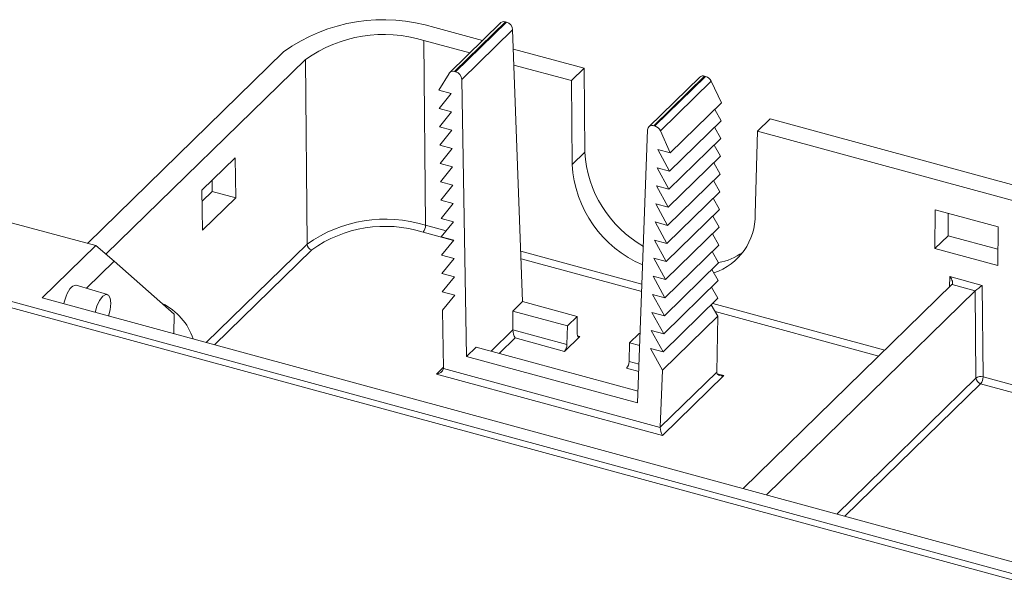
# Model space of a CAD drawing. Header units: millimetres. Extents: x -35 to 128, y 8 to 131.
# Tile 5 of 6: x 42 to 98, y 99 to 131. Entities that reach past the tile are written whole.
import ezdxf

# ---------------------------------------------------------------- set-up
doc = ezdxf.new("R2010")
doc.units = ezdxf.units.MM

msp = doc.modelspace()

# ---------------------------------------------------------------- linework, layer by layer
at = {"color": 7, "linetype": 'Continuous', "lineweight": 15}
for p, q in [((65.574, 130.408), (68.288, 129.671)), ((69.32, 130.679), (66.423, 127.851)), ((69.598, 130.734), (66.704, 127.909)), ((66.761, 127.894), (69.656, 130.719)), ((70.012, 130.292), (67.112, 127.461)), ((69.656, 130.719), (69.598, 130.734)), ((70.012, 130.292), (70.579, 114.798)), ((64.958, 129.673), (67.564, 128.965)), ((64.958, 129.673), (65.046, 119.15)), ((70.053, 129.191), (74.083, 128.096)), ((56.956, 129.036), (45.769, 118.117)), ((46.828, 117.495), (58.203, 128.598)), ((58.291, 118.075), (58.203, 128.598)), ((70.086, 128.28), (73.359, 127.39)), ((74.083, 128.096), (73.359, 127.39)), ((74.123, 123.318), (74.083, 128.096)), ((66.387, 127.805), (65.802, 126.853)), ((66.704, 127.909), (66.761, 127.894)), ((67.112, 127.461), (67.384, 111.679)), ((80.68, 127.592), (77.783, 124.764)), ((80.958, 127.647), (78.064, 124.822)), ((78.121, 124.806), (81.015, 127.631)), ((81.015, 127.631), (80.958, 127.647)), ((73.399, 122.612), (73.359, 127.39)), ((81.332, 127.36), (78.435, 124.531)), ((81.917, 126.116), (81.332, 127.36)), ((65.802, 126.853), (66.509, 126.661)), ((66.509, 126.661), (65.82, 125.808)), ((65.82, 125.808), (66.527, 125.615)), ((78.999, 123.267), (81.917, 126.116)), ((81.899, 125.104), (81.534, 125.742)), ((66.527, 125.615), (65.838, 124.762)), ((83.972, 124.506), (84.696, 125.212)), ((84.696, 125.212), (102.78, 120.297)), ((65.838, 124.762), (66.545, 124.57)), ((78.064, 124.822), (78.121, 124.806)), ((78.961, 122.236), (81.899, 125.104)), ((81.881, 124.093), (81.516, 124.73)), ((66.545, 124.57), (65.856, 123.716)), ((77.707, 124.581), (77.14, 109.027)), ((78.999, 123.267), (78.435, 124.531)), ((78.923, 121.206), (81.881, 124.093)), ((83.972, 124.506), (83.843, 119.774)), ((83.972, 124.506), (102.057, 119.591)), ((65.856, 123.716), (66.563, 123.524)), ((66.563, 123.524), (65.874, 122.671)), ((81.863, 123.081), (81.498, 123.719)), ((52.298, 121.145), (54.185, 122.987)), ((54.185, 122.987), (54.227, 120.708)), ((73.399, 122.612), (74.123, 123.318)), ((78.291, 123.459), (78.999, 123.267)), ((78.961, 122.236), (78.291, 123.459)), ((78.886, 120.175), (81.863, 123.081)), ((65.874, 122.671), (66.581, 122.478)), ((66.581, 122.478), (65.892, 121.625)), ((78.254, 122.429), (78.961, 122.236)), ((78.923, 121.206), (78.254, 122.429)), ((81.845, 122.07), (81.48, 122.707)), ((78.848, 119.145), (81.845, 122.07)), ((52.876, 121.709), (52.887, 121.08)), ((65.892, 121.625), (66.599, 121.433)), ((66.599, 121.433), (65.91, 120.579)), ((78.216, 121.398), (78.923, 121.206)), ((78.886, 120.175), (78.216, 121.398)), ((81.827, 121.058), (81.462, 121.696)), ((52.338, 118.865), (52.298, 121.145)), ((52.887, 121.08), (52.309, 120.515)), ((54.227, 120.708), (52.338, 118.865)), ((54.227, 120.708), (52.887, 121.08)), ((78.811, 118.114), (81.827, 121.058)), ((65.91, 120.579), (66.617, 120.387)), ((66.617, 120.387), (65.928, 119.534)), ((78.178, 120.367), (78.886, 120.175)), ((78.848, 119.145), (78.178, 120.367)), ((81.809, 120.047), (81.444, 120.684)), ((78.773, 117.083), (81.809, 120.047)), ((81.791, 119.035), (81.426, 119.673)), ((94.106, 120.037), (94.085, 117.833)), ((97.686, 119.064), (94.106, 120.037)), ((94.845, 119.836), (94.833, 118.556)), ((46.241, 117.989), (41.217, 119.354)), ((65.928, 119.534), (66.635, 119.341)), ((66.635, 119.341), (65.946, 118.488)), ((78.141, 119.337), (78.848, 119.145)), ((78.811, 118.114), (78.141, 119.337)), ((78.736, 116.053), (81.791, 119.035)), ((97.665, 116.86), (97.686, 119.064)), ((65.946, 118.488), (66.653, 118.296)), ((81.773, 118.024), (81.408, 118.661)), ((94.085, 117.833), (94.833, 118.556)), ((94.833, 118.556), (97.674, 117.784)), ((46.241, 117.989), (43.19, 115.011)), ((47.302, 117.096), (46.241, 117.989)), ((66.653, 118.296), (65.964, 117.442)), ((78.103, 118.306), (78.811, 118.114)), ((78.773, 117.083), (78.103, 118.306)), ((78.698, 115.022), (81.773, 118.024)), ((65.964, 117.442), (66.671, 117.25)), ((81.755, 117.012), (81.39, 117.65)), ((94.085, 117.833), (97.665, 116.86)), ((99.108, 99.137), (33.13, 117.068)), ((45.725, 115.557), (47.302, 117.096)), ((50.712, 114.093), (47.302, 117.096)), ((66.671, 117.25), (65.982, 116.397)), ((78.066, 117.276), (78.773, 117.083)), ((78.736, 116.053), (78.066, 117.276)), ((78.661, 113.992), (81.755, 117.012)), ((98.991, 98.809), (33.013, 116.74)), ((65.982, 116.397), (66.69, 116.204)), ((66.69, 116.204), (66, 115.351)), ((78.028, 116.245), (78.736, 116.053)), ((78.698, 115.022), (78.028, 116.245)), ((81.737, 116.001), (81.372, 116.638)), ((94.94, 116.23), (96.788, 115.727)), ((46.909, 115.211), (45.137, 115.729)), ((78.623, 112.961), (81.737, 116.001)), ((95.058, 115.767), (83.155, 104.149)), ((95.061, 115.769), (95.058, 115.767)), ((96.387, 115.409), (95.061, 115.769)), ((96.788, 115.727), (96.832, 110.511)), ((66, 115.351), (66.708, 115.159)), ((66.708, 115.159), (66.018, 114.305)), ((77.991, 115.214), (78.698, 115.022)), ((78.661, 113.992), (77.991, 115.214)), ((81.719, 114.989), (81.354, 115.627)), ((84.482, 103.788), (96.385, 115.406)), ((96.385, 115.406), (96.387, 115.409)), ((96.427, 110.447), (96.385, 115.406)), ((43.19, 115.011), (98.976, 99.849)), ((70.032, 114.263), (70.579, 114.798)), ((73.688, 113.953), (70.579, 114.798)), ((78.585, 111.93), (81.719, 114.989)), ((81.701, 113.978), (81.336, 114.615)), ((50.702, 112.969), (50.712, 114.093)), ((66.018, 114.305), (66.075, 111.001)), ((70.032, 114.263), (70.03, 113.192)), ((70.032, 114.263), (73.14, 113.418)), ((73.688, 113.953), (73.14, 113.418)), ((73.698, 112.93), (73.688, 113.953)), ((77.953, 114.184), (78.661, 113.992)), ((78.623, 112.961), (77.953, 114.184)), ((81.701, 113.978), (78.548, 110.9)), ((81.701, 113.978), (81.644, 110.781)), ((73.111, 112.347), (73.14, 113.418)), ((70.03, 113.192), (70.03, 113.185)), ((70.03, 113.185), (73.111, 112.347)), ((76.678, 112.457), (77.226, 112.992)), ((77.284, 112.976), (77.226, 112.992)), ((77.915, 113.153), (78.623, 112.961)), ((78.585, 111.93), (77.915, 113.153)), ((72.971, 111.967), (70.155, 112.732)), ((73.838, 112.814), (72.971, 111.967)), ((76.648, 111.386), (76.678, 112.457)), ((76.678, 112.457), (77.259, 112.299)), ((67.384, 111.679), (67.931, 112.214)), ((77.164, 109.704), (67.931, 112.214)), ((77.878, 112.123), (78.585, 111.93)), ((78.548, 110.9), (77.878, 112.123)), ((67.384, 111.679), (77.14, 109.027)), ((78.554, 107.17), (65.67, 110.672)), ((66.075, 110.989), (78.429, 107.632)), ((78.548, 110.9), (78.429, 107.643)), ((78.429, 107.643), (81.644, 110.781)), ((82.05, 110.582), (78.554, 107.17))]:
    msp.add_line(p, q, dxfattribs=at)
at = {"color": 8, "linetype": 'Continuous', "lineweight": 15}
for p, q in [((65.046, 119.15), (66.223, 118.83)), ((66.647, 118.288), (64.906, 118.761)), ((52.547, 112.468), (58.291, 118.075)), ((58.557, 117.75), (53.014, 112.34)), ((70.474, 117.675), (77.387, 115.796)), ((77.371, 115.373), (70.49, 117.243)), ((94.924, 115.636), (94.94, 116.23)), ((81.422, 114.699), (91.233, 112.033)), ((90.89, 111.699), (81.553, 114.237)), ((68.789, 111.98), (70.03, 113.192)), ((73.708, 112.849), (73.838, 112.814)), ((70.155, 112.732), (69.255, 111.854)), ((76.648, 111.386), (77.22, 111.231)), ((65.67, 110.672), (66.074, 111.067)), ((77.205, 110.816), (76.508, 111.006)), ((81.673, 110.684), (82.05, 110.582)), ((88.489, 102.699), (96.427, 110.447)), ((96.692, 110.122), (88.957, 102.572)), ((101.139, 108.913), (96.692, 110.122)), ((96.832, 110.511), (100.715, 109.456))]:
    msp.add_line(p, q, dxfattribs=at)
at = {"color": 7, "linetype": 'Continuous', "lineweight": 15, "flags": 128}
for points in [[(94.94, 116.23), (94.987, 116.163), (95.027, 116.095), (95.059, 116.026), (95.081, 115.96), (95.092, 115.899), (95.093, 115.846), (95.082, 115.802), (95.061, 115.769)], [(45.137, 115.729), (45.103, 115.735), (45.025, 115.727), (44.943, 115.687), (44.859, 115.619), (44.776, 115.524), (44.695, 115.404), (44.62, 115.264), (44.552, 115.107), (44.495, 114.939), (44.449, 114.765), (44.43, 114.674)], [(46.98, 113.98), (47.075, 114.339), (47.111, 114.702), (47.075, 114.996), (46.974, 115.175), (46.823, 115.213), (46.644, 115.104), (46.465, 114.864), (46.314, 114.531), (46.219, 114.187)], [(73.838, 112.814), (73.811, 112.792), (73.785, 112.781), (73.761, 112.781), (73.74, 112.792), (73.722, 112.813), (73.709, 112.844), (73.701, 112.883), (73.698, 112.93)], [(66.075, 111.001), (66.075, 110.995), (66.075, 110.989)], [(81.644, 110.781), (81.644, 110.776), (81.644, 110.77)], [(82.05, 110.582), (81.971, 110.574), (81.896, 110.577), (81.827, 110.589), (81.766, 110.61), (81.715, 110.641), (81.677, 110.678), (81.653, 110.722), (81.644, 110.77)], [(78.429, 107.632), (78.429, 107.637), (78.429, 107.643)]]:
    msp.add_lwpolyline(points, dxfattribs=at)
at = {"color": 7, "linetype": 'Continuous', "lineweight": 15}
for centre, radius, start, end in [((62.638, 121.102), 9.759, 72.4867, 125.6082), ((69.507, 130.48), 0.27, 70.2214, 145.2355), ((69.523, 130.245), 0.492, 5.423, 74.3562), ((62.666, 122.318), 7.704, 72.6941, 125.4008), ((66.613, 127.65), 0.275, 70.7356, 145.4873), ((66.629, 127.428), 0.484, 3.8543, 74.1063), ((80.867, 127.376), 0.285, 71.4744, 131.0499), ((80.872, 127.143), 0.509, 25.1846, 73.6492), ((77.97, 124.575), 0.264, 69.339, 178.7047), ((77.98, 124.33), 0.497, 23.9073, 73.5626), ((80.741, 123.713), 6.63, 183.4115, 240.3882), ((80.032, 123.007), 6.645, 183.4043, 246.9108), ((80.367, 119.723), 3.477, 288.8449, 0.8343), ((62.757, 111.777), 7.72, 72.7534, 125.3416), ((62.752, 111.847), 7.242, 72.6941, 125.4008), ((64.433, 119.151), 0.613, 320.4995, 359.944), ((58.656, 118.101), 0.365, 184.2219, 254.2663), ((81.108, 120.485), 3.524, 280.5147, 304.9884), ((99.569, 111.817), 4.798, 125.4188, 131.533), ((48.588, 111.656), 3.36, 17.6364, 64.4162), ((71.075, 113.23), 1.046, 182.5091, 208.4315), ((72.499, 112.356), 0.611, 320.4638, 359.1505), ((76.037, 111.395), 0.611, 320.4638, 359.1505), ((65.655, 111.109), 0.437, 271.9747, 344.1239), ((96.697, 110.052), 0.479, 73.6848, 124.4101), ((96.791, 110.474), 0.365, 184.2219, 254.2663), ((96.219, 110.512), 0.613, 320.4995, 359.944), ((79.469, 107.666), 1.04, 181.9104, 208.4757)]:
    msp.add_arc(centre, radius, start, end, dxfattribs=at)

doc.saveas('drawing.dxf')
